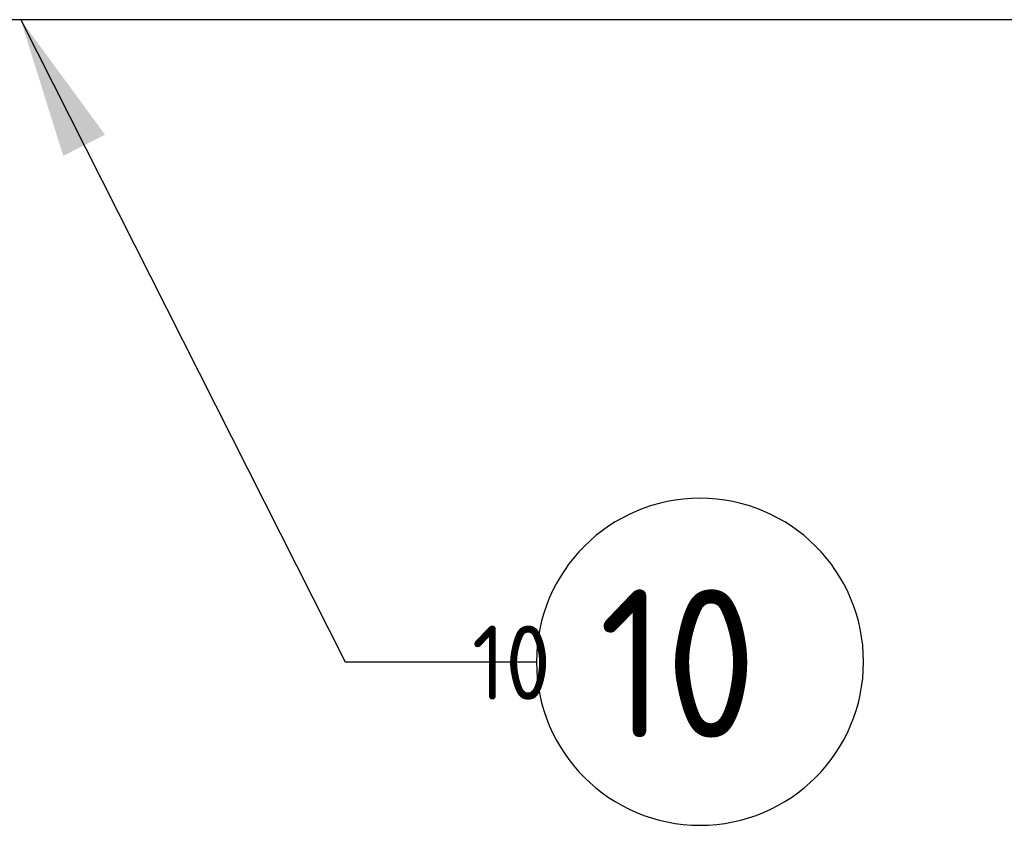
# Model space of a CAD drawing. Extents: x -89225 to 110569, y 13360 to 87647.
# Tile 144 of 256: x 36428 to 37624, y 28983 to 29961. Entities that reach past the tile are written whole.
import ezdxf

# ---------------------------------------------------------------- set-up
doc = ezdxf.new("R2010")
doc.units = 0
for name, color, linetype in [('INSTALLATIE', 6, 'Continuous'), ('INSTALLATIE @ 100', 6, 'Continuous'), ('INSTALLATIE @ 50', 6, 'Continuous')]:
    doc.layers.add(name, color=color, linetype=linetype)
doc.styles.add('ISO', font='ISO.SHX')

# ---------------------------------------------------------------- blocks, each defined once
blk = doc.blocks.new('Beluchtingsinstallatie VAZ')
blk.add_line((1131782, -970908.4), (1130177.6, -970908.4))
blk = doc.blocks.new('*U95')
for points in [[(-3.94, -7.799), (0, 0)], [(0, 0), (2.324, 0)]]:
    blk.add_lwpolyline(points)
blk.add_circle((4.31, 0), 1.986)
blk.add_solid([(-2.916, -6.402), (-3.94, -7.799), (-3.424, -6.145)])
at = {"style": 'ISO'}
blk.add_attdef('NUMMER', (3.146, -0.835), '', height=1.8, dxfattribs=at)
blk = doc.blocks.new('*U575')
at = {"layer": 'INSTALLATIE @ 100'}
ref = blk.add_blockref('*U95', (36823.4, 29181.2), dxfattribs=dict(at, xscale=-100, yscale=100, zscale=100, rotation=180))
ref.add_attrib('NUMMER', '10', (37131.6, 29089.2), dxfattribs={"layer": '0', "height": 180, "style": 'ISO'})
at = {"layer": 'INSTALLATIE @ 50'}
ref = blk.add_blockref('*U95', (-36823.4, 29181.2), dxfattribs=dict(at, xscale=50, yscale=50, zscale=-50, rotation=180))
ref.add_attrib('NUMMER', '10', (36977.5, 29135.2), dxfattribs={"layer": '0', "height": 90, "style": 'ISO'})

msp = doc.modelspace()

# ---------------------------------------------------------------- block references
at = {"layer": 'INSTALLATIE'}
for name, p in [('Beluchtingsinstallatie VAZ', (-1093870.3, 1000869.5)), ('*U575', (0, 0))]:
    msp.add_blockref(name, p, dxfattribs=at)

doc.saveas('drawing.dxf')
